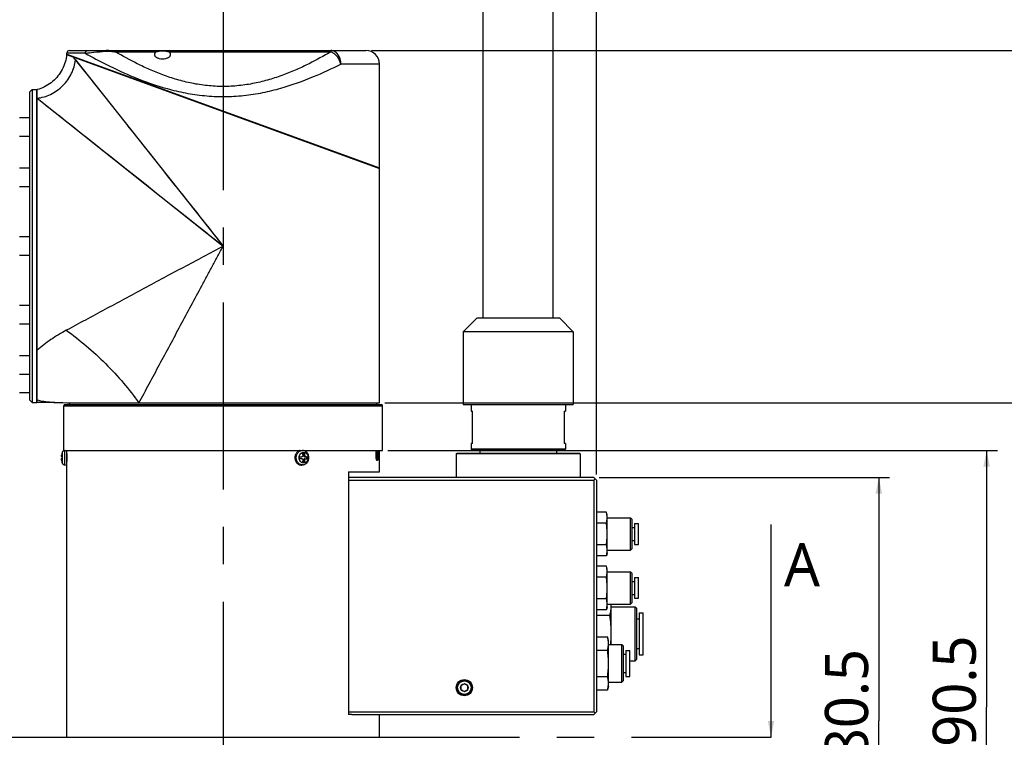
# Model space of a CAD drawing. Header units: millimetres. Extents: x 16 to 3344, y 34 to 2360.
# Tile 11 of 101: x 1064 to 1430, y 464 to 730. Entities that reach past the tile are written whole.
import ezdxf

# ---------------------------------------------------------------- set-up
doc = ezdxf.new("R2010")
doc.units = ezdxf.units.MM
doc.header["$LTSCALE"] = 185.02
doc.linetypes.add('CENTER', pattern=[0.6, 0.375, -0.075, 0.075, -0.075])
doc.layers.get('0').update_dxf_attribs({"linetype": 'CONTINUOUS'})
for name, color, linetype in [('BASE_ASM_PBL3', 7, 'CONTINUOUS'), ('BOX_PBL7', 7, 'CONTINUOUS'), ('DEFAULT_1', 7, 'CENTER'), ('FRONT_VIEW_VBL2', 7, 'CONTINUOUS'), ('MIDDLE_ASM_PBL4', 7, 'CONTINUOUS')]:
    doc.layers.add(name, color=color, linetype=linetype)
doc.styles.get("Standard").update_dxf_attribs({"font": 'malgun.ttf'})
doc.dimstyles.new('DIMSTYLE_2', dxfattribs={"dimtxt": 16, "dimasz": 6, "dimexe": 1, "dimexo": 0.5, "dimgap": 1, "dimtad": 1, "dimdsep": 46, "dimtxsty": 'Standard', "dimblk": '_FILLED', "dimblk1": '_FILLED', "dimblk2": '_FILLED', "dimcen": 0.09, "dimclrt": 134, "dimazin": 2, "dimtp": 0.5, "dimtm": 0.5, "dimtfac": 1, "dimtofl": 0, "dimtmove": 0, "dimatfit": 3, "dimldrblk": '_FILLED', "dimfxl": 1, "dimtolj": 1, "dimarcsym": 0})
doc.dimstyles.new('DIMSTYLE_8', dxfattribs={"dimtxt": 16, "dimasz": 6, "dimexe": 1, "dimexo": 0.5, "dimgap": 1, "dimtad": 1, "dimdsep": 46, "dimtxsty": 'Standard', "dimblk": '_FILLED', "dimblk1": '_FILLED', "dimblk2": '_FILLED', "dimcen": 0.09, "dimclrt": 134, "dimazin": 2, "dimtp": 0.8, "dimtm": 0.8, "dimtfac": 1, "dimtofl": 0, "dimtmove": 0, "dimatfit": 3, "dimldrblk": '_FILLED', "dimfxl": 1, "dimtolj": 1, "dimarcsym": 0})
doc.dimstyles.get("Standard").update_dxf_attribs({"dimtxt": 8, "dimasz": 6, "dimexe": 1, "dimexo": 0.5, "dimtad": 1, "dimdsep": 46, "dimtxsty": 'Standard', "dimblk": '_FILLED', "dimblk1": '_FILLED', "dimblk2": '_FILLED', "dimcen": 0.09, "dimclrt": 134, "dimazin": 2, "dimtol": 1, "dimtp": 0.016, "dimtm": 0.016, "dimtfac": 1, "dimtofl": 0, "dimtmove": 0, "dimatfit": 3, "dimldrblk": '_FILLED', "dimfxl": 1, "dimtolj": 1, "dimarcsym": 0})

# ---------------------------------------------------------------- blocks, each defined once
blk = doc.blocks.new('_FILLED')
at = {"color": 0, "linetype": 'ByBlock'}
blk.add_solid([(0, 0), (-1, 0.2), (-1, -0.2)], dxfattribs=at)
blk = doc.blocks.new('XSEC_FILLED')
at = {"color": 0, "linetype": 'ByBlock'}
blk.add_solid([(0, 0), (-1, 0.2), (-1, -0.2)], dxfattribs=at)
blk = doc.blocks.new('*D14')
at = {"color": 134, "transparency": 16777216}
for p, q in [((1104.15, 566.49), (1104.15, 325.69)), ((1426.15, 367.69), (1426.15, 325.69)), ((1104.15, 329.69), (1265.15, 329.69)), ((1426.15, 329.69), (1265.15, 329.69))]:
    blk.add_line(p, q, dxfattribs=at)
at = {"color": 134, "transparency": 16777216, "xscale": 6, "yscale": 6, "zscale": 6, "rotation": 180}
blk.add_blockref('_FILLED', (1104.15, 329.69), dxfattribs=at)
at = {"color": 134, "transparency": 16777216, "xscale": 6, "yscale": 6, "zscale": 6}
blk.add_blockref('_FILLED', (1426.15, 329.69), dxfattribs=at)
at = {"color": 134, "transparency": 16777216, "insert": (1265.15, 349.69), "char_height": 16, "width": 36.8, "attachment_point": 2, "line_spacing_factor": 0.9}
blk.add_mtext('322', dxfattribs=at)
blk = doc.blocks.new('*D16')
at = {"color": 134, "transparency": 16777216}
for p, q in [((1501.65, 550.19), (1609.45, 550.19)), ((1605.45, 550.19), (1605.45, 459.94)), ((1605.45, 369.69), (1605.45, 459.94)), ((1428.15, 369.69), (1609.45, 369.69))]:
    blk.add_line(p, q, dxfattribs=at)
at = {"color": 134, "transparency": 16777216, "xscale": 6, "yscale": 6, "zscale": 6}
for p, rotation in [((1605.45, 550.19), 90), ((1605.45, 369.69), 270)]:
    blk.add_blockref('_FILLED', p, dxfattribs=dict(at, rotation=rotation))
at = {"color": 134, "transparency": 16777216, "insert": (1585.45, 459.94), "char_height": 16, "width": 53.9259, "attachment_point": 2, "rotation": 90, "line_spacing_factor": 0.9}
blk.add_mtext('180.5', dxfattribs=at)
blk = doc.blocks.new('*D19')
at = {"color": 134, "transparency": 16777216}
for p, q in [((1423.25, 560.19), (1649.45, 560.19)), ((1645.45, 560.19), (1645.45, 464.94)), ((1645.45, 369.69), (1645.45, 464.94)), ((1428.15, 369.69), (1649.45, 369.69))]:
    blk.add_line(p, q, dxfattribs=at)
at = {"color": 134, "transparency": 16777216, "xscale": 6, "yscale": 6, "zscale": 6}
for p, rotation in [((1645.45, 560.19), 90), ((1645.45, 369.69), 270)]:
    blk.add_blockref('_FILLED', p, dxfattribs=dict(at, rotation=rotation))
at = {"color": 134, "transparency": 16777216, "insert": (1625.45, 464.94), "char_height": 16, "width": 53.9259, "attachment_point": 2, "rotation": 90, "line_spacing_factor": 0.9}
blk.add_mtext('190.5', dxfattribs=at)
blk = doc.blocks.new('*D18')
at = {"color": 134, "transparency": 16777216}
for p, q in [((1422.15, 577.79), (1689.45, 577.79)), ((1685.45, 577.79), (1685.45, 473.74)), ((1685.45, 369.69), (1685.45, 473.74)), ((1428.15, 369.69), (1689.45, 369.69))]:
    blk.add_line(p, q, dxfattribs=at)
at = {"color": 134, "transparency": 16777216, "xscale": 6, "yscale": 6, "zscale": 6}
for p, rotation in [((1685.45, 577.79), 90), ((1685.45, 369.69), 270)]:
    blk.add_blockref('_FILLED', p, dxfattribs=dict(at, rotation=rotation))
at = {"color": 134, "transparency": 16777216, "insert": (1665.45, 473.74), "char_height": 16, "width": 53.9259, "attachment_point": 2, "rotation": 90, "line_spacing_factor": 0.9}
blk.add_mtext('208.1', dxfattribs=at)
blk = doc.blocks.new('*D20')
at = {"color": 134, "transparency": 16777216}
for p, q in [((1417.15, 708.49), (1729.45, 708.49)), ((1725.45, 708.49), (1725.45, 539.09)), ((1725.45, 369.69), (1725.45, 539.09)), ((1428.15, 369.69), (1729.45, 369.69))]:
    blk.add_line(p, q, dxfattribs=at)
at = {"color": 134, "transparency": 16777216, "xscale": 6, "yscale": 6, "zscale": 6}
for p, rotation in [((1725.45, 708.49), 90), ((1725.45, 369.69), 270)]:
    blk.add_blockref('_FILLED', p, dxfattribs=dict(at, rotation=rotation))
at = {"color": 134, "transparency": 16777216, "insert": (1705.45, 539.09), "char_height": 16, "width": 53.9259, "attachment_point": 2, "rotation": 90, "line_spacing_factor": 0.9}
blk.add_mtext('338.8', dxfattribs=at)
blk = doc.blocks.new('*D25')
at = {"color": 134, "transparency": 16777216}
for p, q in [((905.91, 782.99), (905.91, 1241.49)), ((1500.65, 551.19), (1500.65, 1241.49)), ((905.91, 1237.49), (1203.28, 1237.49)), ((1500.65, 1237.49), (1203.28, 1237.49))]:
    blk.add_line(p, q, dxfattribs=at)
at = {"color": 134, "transparency": 16777216, "xscale": 6, "yscale": 6, "zscale": 6, "rotation": 180}
blk.add_blockref('_FILLED', (905.91, 1237.49), dxfattribs=at)
at = {"color": 134, "transparency": 16777216, "xscale": 6, "yscale": 6, "zscale": 6}
blk.add_blockref('_FILLED', (1500.65, 1237.49), dxfattribs=at)
at = {"color": 134, "transparency": 16777216, "insert": (1203.28, 1257.49), "char_height": 16, "width": 66.1926, "attachment_point": 2, "line_spacing_factor": 0.9}
blk.add_mtext('594.74', dxfattribs=at)
blk = doc.blocks.new('HATCHING_BL0', base_point=(1409.65, 493.32))
at = {"layer": 'DEFAULT_1', "color": 7}
for p, q in [((1252.92, 453.89), (1291.69, 453.89)), ((1526.68, 453.89), (1565.45, 453.89))]:
    blk.add_line(p, q, dxfattribs=at)
at = {"layer": 'DEFAULT_1', "color": 2}
blk.add_line((1291.69, 453.89), (1526.68, 453.89), dxfattribs=at)
at = {"color": 7, "char_height": 16, "width": 14.637, "attachment_point": 1, "line_spacing_factor": 0.9}
for insert in [(1234.37, 524.75), (1570.28, 525.81)]:
    blk.add_mtext('A', dxfattribs=dict(at, insert=insert))
at = {"color": 7}
for points in [[(1252.92, 453.89), (1252.92, 532.75)], [(1565.45, 453.89), (1565.45, 532.75)]]:
    blk.add_leader(points, dimstyle='Standard', override={"dimtad": 0, "dimldrblk": 'XSEC_FILLED'}, dxfattribs=at)
blk = doc.blocks.new('BASE_ASM_PBL3', base_point=(1307.68, 676.189))
at = {"layer": 'BASE_ASM_PBL3', "color": 7}
for p, q in [((1305.151, 577.789), (1305.151, 577.189)), ((1419.151, 577.189), (1419.151, 577.789)), ((1303.051, 576.689), (1421.251, 576.689)), ((1303.051, 560.189), (1303.051, 576.689)), ((1303.551, 577.189), (1420.751, 577.189)), ((1421.251, 560.189), (1421.251, 576.689)), ((1302.396, 559.314), (1302.388, 559.296)), ((1302.431, 559.449), (1302.431, 555.529)), ((1303.051, 560.189), (1421.251, 560.189)), ((1303.304, 560.165), (1303.579, 560.189)), ((1303.304, 560.165), (1303.304, 554.813)), ((1304.151, 453.889), (1304.151, 560.189)), ((1391.926, 560.134), (1391.615, 560.189)), ((1391.711, 559.289), (1392.346, 559.289)), ((1391.968, 558.406), (1391.968, 559.289)), ((1419.762, 559.644), (1419.589, 559.066)), ((1419.936, 559.066), (1419.589, 559.066)), ((1419.589, 557.912), (1419.589, 559.066)), ((1419.81, 560.035), (1419.661, 560.189)), ((1419.936, 559.066), (1419.762, 559.644)), ((1419.936, 559.066), (1419.936, 557.912)), ((1420.151, 552.189), (1420.151, 560.189)), ((1302.221, 557.933), (1302.215, 557.931)), ((1302.215, 557.931), (1302.393, 557.931)), ((1302.221, 557.933), (1302.394, 557.933)), ((1302.388, 557.776), (1302.221, 557.776)), ((1302.231, 556.544), (1302.221, 556.544)), ((1302.387, 557.274), (1302.387, 557.277)), ((1302.387, 557.274), (1302.387, 557.277)), ((1302.431, 555.529), (1302.388, 555.682)), ((1390.469, 557.856), (1391.322, 557.856)), ((1391.322, 557.122), (1390.469, 557.122)), ((1392.346, 555.689), (1391.711, 555.689)), ((1391.968, 558.406), (1392.433, 558.406)), ((1392.433, 556.572), (1391.968, 556.572)), ((1391.968, 555.689), (1391.968, 556.572)), ((1392.445, 557.856), (1393.587, 557.856)), ((1392.445, 557.122), (1393.587, 557.122)), ((1393.21, 557.122), (1393.21, 557.856)), ((1419.339, 556.489), (1419.27, 556.489)), ((1419.81, 556.943), (1419.4, 556.52)), ((1419.936, 557.912), (1419.589, 557.912)), ((1419.589, 557.912), (1419.762, 557.334)), ((1419.762, 557.334), (1419.936, 557.912)), ((1303.304, 554.813), (1304.151, 554.739)), ((1391.926, 554.844), (1391.512, 554.771)), ((1408.651, 552.189), (1420.151, 552.189)), ((1408.651, 552.189), (1408.651, 462.189)), ((1409.843, 462.189), (1408.651, 462.189)), ((1420.151, 453.889), (1420.151, 462.189)), ((1304.151, 453.889), (1420.151, 453.889)), ((1306.151, 453.689), (1306.151, 453.889)), ((1418.151, 453.689), (1418.151, 453.889))]:
    blk.add_line(p, q, dxfattribs=at)
for centre, radius, start, end in [((1303.551, 576.689), 0.5, 90, 180), ((1420.751, 576.689), 0.5, 0, 90), ((1309.11, 557.518), 6.95, 165.0298, 172.43349), ((1309.152, 557.489), 7.001, 164.8826, 165.04356), ((1309.151, 557.489), 7, 163.74303, 164.88261), ((1303.391, 559.169), 1, 95, 163.74297), ((1378.515, 557.533), 13.312, 3.75793, 7.57921), ((1379.023, 557.521), 13.439, 3.77601, 7.56113), ((1306.664, 557.134), 4.482, 186.76411, 187.56501), ((1309.11, 557.522), 6.95, 187.56651, 194.9702), ((1309.109, 557.459), 6.949, 187.56577, 194.46931), ((1309.104, 557.458), 6.944, 194.47212, 194.66661), ((1309.107, 557.643), 6.72, 176.88379, 183.11621), ((1309.102, 557.335), 6.716, 178.68932, 180.49593), ((1303.391, 555.809), 1, 196.25703, 265), ((1376.958, 557.489), 13.517, 358.44556, 1.55444), ((1378.388, 557.457), 13.439, 352.43887, 356.22399), ((1379.15, 557.445), 13.312, 352.42079, 356.24207), ((1380.075, 557.489), 13.517, 358.44556, 1.55444)]:
    blk.add_arc(centre, radius, start, end, dxfattribs=at)
blk.add_open_spline([(1302.388, 559.296), (1302.387, 559.29), (1302.386, 559.284), (1302.387, 559.278)], degree=3, dxfattribs=at)
for points, knots in [([(1390.699, 560.189), (1390.564, 560.159), (1390.296, 560.071), (1389.925, 559.862), (1389.59, 559.584), (1389.202, 559.126), (1388.861, 558.425), (1388.769, 557.802), (1388.769, 557.489)], [0, 0, 0, 0, 0.1163454, 0.234829, 0.3560798, 0.4803712, 0.736566, 1, 1, 1, 1]), ([(1389.257, 557.489), (1389.257, 557.68), (1389.293, 558.062), (1389.45, 558.609), (1389.706, 559.106), (1390.048, 559.529), (1390.461, 559.859), (1390.928, 560.08), (1391.426, 560.18), (1391.762, 560.163), (1391.926, 560.134)], [0, 0, 0, 0, 0.1344683, 0.267424, 0.3975857, 0.5241186, 0.6468091, 0.7661577, 0.8833402, 1, 1, 1, 1]), ([(1390.314, 557.489), (1390.314, 557.743), (1390.398, 558.245), (1390.71, 558.794), (1391.058, 559.126), (1391.354, 559.31), (1391.676, 559.423), (1392.011, 559.461), (1392.346, 559.423), (1392.668, 559.31), (1392.964, 559.126), (1393.312, 558.794), (1393.624, 558.245), (1393.708, 557.743), (1393.708, 557.489)], [0, 0, 0, 0, 0.1327984, 0.2609814, 0.3228114, 0.3829813, 0.4418491, 0.5, 0.5581509, 0.6170187, 0.6771886, 0.7390186, 0.8672016, 1, 1, 1, 1]), ([(1393.986, 557.489), (1393.986, 557.797), (1393.889, 558.414), (1393.528, 559.105), (1393.119, 559.553), (1392.76, 559.827), (1392.359, 560.028), (1392.071, 560.108), (1391.926, 560.134)], [0, 0, 0, 0, 0.2549303, 0.5066549, 0.6313165, 0.7549491, 0.8777547, 1, 1, 1, 1]), ([(1419.27, 556.489), (1419.26, 556.489), (1419.239, 556.494), (1419.21, 556.516), (1419.181, 556.55), (1419.14, 556.617), (1419.093, 556.732), (1419.043, 556.905), (1418.997, 557.118), (1418.957, 557.367), (1418.925, 557.646), (1418.894, 558.053), (1418.882, 558.578), (1418.908, 559.188), (1418.961, 559.66), (1419.022, 559.986), (1419.058, 560.126), (1419.077, 560.189)], [0, 0, 0, 0, 0.0076298, 0.0167239, 0.0280942, 0.0421195, 0.0785781, 0.1261498, 0.1839903, 0.2508126, 0.3250248, 0.4048108, 0.5730689, 0.738928, 0.8859682, 0.9478628, 1, 1, 1, 1]), ([(1419.339, 556.489), (1419.33, 556.489), (1419.309, 556.494), (1419.28, 556.516), (1419.253, 556.55), (1419.226, 556.595), (1419.2, 556.653), (1419.165, 556.753), (1419.125, 556.905), (1419.084, 557.119), (1419.05, 557.368), (1419.023, 557.646), (1418.997, 558.053), (1418.987, 558.578), (1419.008, 559.187), (1419.053, 559.66), (1419.107, 559.985), (1419.139, 560.126), (1419.156, 560.189)], [0, 0, 0, 0, 0.0075948, 0.0165721, 0.027789, 0.0416518, 0.0583233, 0.0778392, 0.1251913, 0.1829147, 0.2497271, 0.3240277, 0.4039813, 0.5727106, 0.7390056, 0.8862135, 0.9480386, 1, 1, 1, 1]), ([(1419.762, 556.918), (1419.753, 556.918), (1419.732, 556.925), (1419.705, 556.95), (1419.68, 556.989), (1419.655, 557.041), (1419.632, 557.108), (1419.599, 557.221), (1419.565, 557.392), (1419.532, 557.627), (1419.508, 557.895), (1419.493, 558.186), (1419.488, 558.489), (1419.493, 558.792), (1419.508, 559.083), (1419.532, 559.351), (1419.565, 559.586), (1419.599, 559.757), (1419.632, 559.87), (1419.655, 559.936), (1419.68, 559.989), (1419.705, 560.027), (1419.732, 560.053), (1419.753, 560.059), (1419.762, 560.059)], [0, 0, 0, 0, 0.0085072, 0.0191694, 0.0331235, 0.0507974, 0.0722939, 0.0975559, 0.1586913, 0.2323076, 0.3158133, 0.4061595, 0.5, 0.5938405, 0.6841867, 0.7676924, 0.8413087, 0.9024441, 0.9277061, 0.9492026, 0.9668765, 0.9808306, 0.9914928, 1, 1, 1, 1]), ([(1419.762, 560.059), (1419.766, 560.059), (1419.785, 560.057), (1419.8, 560.045), (1419.81, 560.035)], [0, 0, 0, 0, 0.2216767, 1, 1, 1, 1]), ([(1419.81, 560.035), (1419.83, 560.015), (1419.864, 559.952), (1419.905, 559.836), (1419.942, 559.679), (1419.974, 559.487), (1420.001, 559.265), (1420.027, 558.93), (1420.04, 558.489), (1420.027, 558.048), (1420.001, 557.713), (1419.974, 557.491), (1419.942, 557.299), (1419.905, 557.142), (1419.864, 557.025), (1419.83, 556.963), (1419.81, 556.943)], [0, 0, 0, 0, 0.0268861, 0.0661026, 0.11741, 0.1796588, 0.2511853, 0.3299679, 0.5, 0.6700321, 0.7488147, 0.8203412, 0.88259, 0.9338974, 0.9731139, 1, 1, 1, 1]), ([(1302.192, 558.022), (1302.191, 557.99), (1302.19, 557.933), (1302.195, 557.859), (1302.202, 557.811), (1302.212, 557.786), (1302.218, 557.778), (1302.221, 557.776)], [0, 0, 0, 0, 0.38008, 0.6797527, 0.8862612, 0.9537003, 1, 1, 1, 1]), ([(1302.192, 556.957), (1302.19, 556.906), (1302.194, 556.789), (1302.205, 556.673), (1302.213, 556.607)], [0, 0, 0, 0, 0.4323126, 1, 1, 1, 1]), ([(1302.215, 557.931), (1302.21, 557.931), (1302.203, 557.94), (1302.199, 557.953), (1302.196, 557.969), (1302.193, 557.99), (1302.191, 558.026), (1302.19, 558.109), (1302.199, 558.25), (1302.212, 558.369), (1302.221, 558.434)], [0, 0, 0, 0, 0.0280962, 0.0525076, 0.0851024, 0.1259962, 0.1750436, 0.2962021, 0.6156645, 1, 1, 1, 1]), ([(1302.221, 556.607), (1302.212, 556.678), (1302.2, 556.782), (1302.192, 556.916), (1302.19, 557.004), (1302.192, 557.078), (1302.197, 557.137), (1302.205, 557.176), (1302.214, 557.198), (1302.221, 557.202)], [0, 0, 0, 0, 0.3557268, 0.5210537, 0.6693162, 0.7948155, 0.893028, 0.9611754, 1, 1, 1, 1]), ([(1302.396, 558.008), (1302.362, 557.997), (1302.302, 557.976), (1302.244, 557.947), (1302.221, 557.933)], [0, 0, 0, 0, 0.5677812, 1, 1, 1, 1]), ([(1302.221, 557.776), (1302.243, 557.762), (1302.297, 557.735), (1302.354, 557.714), (1302.387, 557.704)], [0, 0, 0, 0, 0.4343893, 1, 1, 1, 1]), ([(1302.221, 557.202), (1302.244, 557.217), (1302.302, 557.245), (1302.362, 557.266), (1302.396, 557.277)], [0, 0, 0, 0, 0.4322188, 1, 1, 1, 1]), ([(1302.388, 555.682), (1302.386, 555.69), (1302.385, 555.706), (1302.392, 555.72), (1302.396, 555.727)], [0, 0, 0, 0, 0.4809515, 1, 1, 1, 1]), ([(1304.151, 558.918), (1304.152, 558.859), (1304.156, 558.684), (1304.165, 558.179), (1304.169, 557.562), (1304.166, 556.916), (1304.16, 556.544), (1304.156, 556.301), (1304.153, 556.175), (1304.152, 556.093), (1304.151, 556.054), (1304.151, 556.042)], [0, 0, 0, 0, 0.0620859, 0.1821457, 0.5270054, 0.7056527, 0.8562862, 0.9146276, 0.9589314, 0.9877157, 1, 1, 1, 1]), ([(1388.769, 557.489), (1388.769, 557.292), (1388.806, 556.9), (1388.968, 556.338), (1389.23, 555.827), (1389.582, 555.392), (1390.007, 555.053), (1390.486, 554.826), (1390.998, 554.723), (1391.344, 554.741), (1391.512, 554.771)], [0, 0, 0, 0, 0.1344683, 0.267424, 0.3975857, 0.5241187, 0.6468091, 0.7661577, 0.8833402, 1, 1, 1, 1]), ([(1391.926, 554.844), (1391.762, 554.815), (1391.426, 554.798), (1390.928, 554.898), (1390.461, 555.118), (1390.048, 555.449), (1389.706, 555.872), (1389.45, 556.369), (1389.293, 556.916), (1389.257, 557.298), (1389.257, 557.489)], [0, 0, 0, 0, 0.1166598, 0.2338423, 0.3531909, 0.4758814, 0.6024143, 0.732576, 0.8655317, 1, 1, 1, 1]), ([(1393.708, 557.489), (1393.708, 557.235), (1393.624, 556.733), (1393.312, 556.184), (1392.964, 555.852), (1392.668, 555.668), (1392.346, 555.555), (1392.011, 555.517), (1391.676, 555.555), (1391.354, 555.668), (1391.058, 555.852), (1390.71, 556.184), (1390.398, 556.733), (1390.314, 557.235), (1390.314, 557.489)], [0, 0, 0, 0, 0.1327984, 0.2609814, 0.3228114, 0.3829813, 0.4418491, 0.5, 0.5581509, 0.6170187, 0.6771886, 0.7390186, 0.8672016, 1, 1, 1, 1]), ([(1391.798, 558.406), (1391.803, 558.335), (1391.787, 558.194), (1391.686, 558.009), (1391.522, 557.884), (1391.388, 557.856), (1391.322, 557.856)], [0, 0, 0, 0, 0.2603497, 0.5123272, 0.7569487, 1, 1, 1, 1]), ([(1391.322, 557.122), (1391.388, 557.122), (1391.522, 557.094), (1391.686, 556.969), (1391.787, 556.784), (1391.803, 556.643), (1391.798, 556.572)], [0, 0, 0, 0, 0.2430513, 0.4876728, 0.7396503, 1, 1, 1, 1]), ([(1391.926, 554.844), (1392.071, 554.87), (1392.359, 554.95), (1392.76, 555.151), (1393.119, 555.425), (1393.528, 555.873), (1393.889, 556.564), (1393.986, 557.181), (1393.986, 557.489)], [0, 0, 0, 0, 0.1222452, 0.2450508, 0.3686836, 0.4933452, 0.7450699, 1, 1, 1, 1]), ([(1391.968, 558.406), (1391.968, 558.334), (1391.992, 558.193), (1392.095, 558.011), (1392.253, 557.886), (1392.382, 557.856), (1392.445, 557.856)], [0, 0, 0, 0, 0.2663281, 0.5234002, 0.7667825, 1, 1, 1, 1]), ([(1392.445, 557.122), (1392.382, 557.122), (1392.253, 557.092), (1392.095, 556.967), (1391.992, 556.785), (1391.968, 556.643), (1391.968, 556.572)], [0, 0, 0, 0, 0.2332175, 0.4765998, 0.7336719, 1, 1, 1, 1]), ([(1392.91, 557.856), (1392.851, 557.856), (1392.727, 557.888), (1392.575, 558.013), (1392.47, 558.194), (1392.438, 558.334), (1392.433, 558.406)], [0, 0, 0, 0, 0.221894, 0.4649154, 0.7282668, 1, 1, 1, 1]), ([(1392.433, 556.572), (1392.438, 556.644), (1392.47, 556.784), (1392.575, 556.965), (1392.727, 557.09), (1392.851, 557.122), (1392.91, 557.122)], [0, 0, 0, 0, 0.2717332, 0.5350846, 0.778106, 1, 1, 1, 1]), ([(1419.4, 556.52), (1419.392, 556.511), (1419.373, 556.496), (1419.35, 556.489), (1419.339, 556.489)], [0, 0, 0, 0, 0.5481907, 1, 1, 1, 1]), ([(1419.81, 556.943), (1419.807, 556.939), (1419.793, 556.927), (1419.775, 556.918), (1419.762, 556.918)], [0, 0, 0, 0, 0.2932783, 1, 1, 1, 1])]:
    blk.add_open_spline(points, degree=3, knots=knots, dxfattribs=at)
at = {"layer": 'BASE_ASM_PBL3', "color": 134}
for base, p1, p2, angle, picture, middle in [((1104.151, 329.689), (1426.151, 368.189), (1104.151, 566.989), 180, '*D14', (1265.124, 329.689)), ((1645.451, 560.189), (1427.651, 369.689), (1422.751, 560.189), 90, '*D19', (1645.451, 465.047)), ((1605.451, 550.189), (1427.651, 369.689), (1501.151, 550.189), 90, '*D16', (1605.451, 460.047))]:
    dim = blk.add_linear_dim(base=base, p1=p1, p2=p2, angle=angle, dimstyle='DIMSTYLE_2', dxfattribs=at)
    dim.commit()
    dim.dimension.update_dxf_attribs({"geometry": picture, "text_midpoint": middle, "dimtype": 160})
blk = doc.blocks.new('MIDDLE_ASM_PBL4', base_point=(1416.801, 539.089))
at = {"layer": 'MIDDLE_ASM_PBL4', "color": 7}
for p, q in [((1304.082, 707.014), (1420.151, 664.789)), ((1310.997, 707.489), (1304.151, 707.489)), ((1304.151, 707.089), (1304.151, 707.489)), ((1304.151, 707.089), (1420.151, 664.989)), ((1305.151, 708.489), (1415.151, 708.489)), ((1306.251, 706.327), (1306.251, 706.225)), ((1322.239, 707.989), (1337.346, 707.989)), ((1341.956, 707.989), (1402.063, 707.989)), ((1402.063, 707.989), (1402.063, 708.489)), ((1307.329, 704.988), (1307.903, 704.266)), ((1307.329, 704.988), (1362.151, 635.989)), ((1420.151, 703.489), (1405.829, 703.489)), ((1420.151, 664.989), (1420.151, 703.489)), ((1313.676, 697), (1314.783, 695.607)), ((1314.783, 695.607), (1317.238, 692.517)), ((1290.251, 692.989), (1291.251, 693.989)), ((1290.251, 692.989), (1290.251, 578.989)), ((1291.251, 693.989), (1292.951, 693.989)), ((1291.251, 693.989), (1291.251, 577.989)), ((1292.951, 577.989), (1292.951, 693.989)), ((1292.951, 691.989), (1293.151, 691.989)), ((1293.151, 577.989), (1293.151, 693.989)), ((1293.151, 690.811), (1362.151, 635.989)), ((1296.491, 688.157), (1297.522, 687.338)), ((1297.522, 687.338), (1299.844, 685.493)), ((1286.601, 683.656), (1290.251, 683.656)), ((1301.142, 684.462), (1302.536, 683.355)), ((1326.716, 680.588), (1328.62, 678.191)), ((1290.251, 676.656), (1286.601, 676.656)), ((1286.601, 664.989), (1290.251, 664.989)), ((1418.051, 665.751), (1418.051, 665.553)), ((1420.151, 577.789), (1420.151, 664.789)), ((1290.251, 657.989), (1286.601, 657.989)), ((1286.601, 639.489), (1290.251, 639.489)), ((1290.251, 632.489), (1286.601, 632.489)), ((1286.601, 613.989), (1290.251, 613.989)), ((1290.251, 606.989), (1286.601, 606.989)), ((1286.601, 595.322), (1290.251, 595.322)), ((1290.251, 588.322), (1286.601, 588.322)), ((1290.251, 581.489), (1286.601, 581.489)), ((1290.251, 578.989), (1291.251, 577.989)), ((1291.251, 577.989), (1292.951, 577.989)), ((1292.951, 579.989), (1293.151, 579.989)), ((1299.683, 577.989), (1293.151, 577.989)), ((1304.151, 577.789), (1420.151, 577.789))]:
    blk.add_line(p, q, dxfattribs=at)
for points in [[(1304.082, 707.014), (1303.998, 706.307), (1303.877, 705.594), (1303.723, 704.888), (1303.534, 704.189), (1303.312, 703.5), (1303.057, 702.822), (1302.768, 702.156), (1302.448, 701.505), (1302.097, 700.87), (1301.715, 700.252), (1301.304, 699.654), (1300.864, 699.076), (1300.397, 698.52), (1299.904, 697.987), (1299.385, 697.479), (1298.843, 696.997), (1298.278, 696.542), (1297.693, 696.115), (1297.088, 695.718), (1296.464, 695.35), (1295.825, 695.012), (1295.17, 694.706), (1294.501, 694.432), (1293.82, 694.191), (1293.151, 693.989)], [(1307.903, 704.266), (1310.801, 700.62), (1312.645, 698.298)], [(1304.029, 682.168), (1305.626, 680.899), (1307.332, 679.544), (1309.147, 678.102), (1311.075, 676.57), (1315.279, 673.23)], [(1315.279, 673.23), (1317.558, 671.42), (1319.954, 669.515), (1322.469, 667.517), (1325.1, 665.427), (1327.842, 663.248), (1330.693, 660.983), (1333.656, 658.63), (1336.71, 656.203)], [(1332.707, 673.047), (1334.886, 670.305), (1337.151, 667.454)], [(1339.504, 664.492), (1341.93, 661.438), (1344.376, 658.361)], [(1346.759, 655.361), (1348.972, 652.575), (1352.713, 647.867)], [(1339.788, 653.757), (1342.787, 651.375), (1345.572, 649.162)], [(1345.572, 649.162), (1350.277, 645.423), (1352.205, 643.892), (1355.576, 641.216)], [(1354.245, 645.939), (1355.622, 644.205), (1356.922, 642.567), (1358.218, 640.935), (1359.53, 639.283), (1360.845, 637.629), (1362.151, 635.989)], [(1355.576, 641.216), (1357.207, 639.92), (1358.858, 638.609), (1360.512, 637.294), (1362.151, 635.989)], [(1299.683, 577.989), (1301.186, 577.966), (1302.692, 577.898), (1304.151, 577.789)]]:
    blk.add_lwpolyline(points, dxfattribs=at)
for centre, radius, start, end in [((1305.151, 707.489), 1, 90, 180), ((1280.555, 683.776), 34.158, 38.38944, 41.02802), ((1415.151, 703.489), 5, 0, 90)]:
    blk.add_arc(centre, radius, start, end, dxfattribs=at)
for points, knots in [([(1310.997, 707.489), (1310.997, 707.613), (1311.039, 707.87), (1311.231, 708.208), (1311.531, 708.437), (1311.768, 708.489), (1311.879, 708.489)], [0, 0, 0, 0, 0.2539201, 0.520442, 0.7740495, 1, 1, 1, 1]), ([(1310.997, 707.489), (1312.042, 707.623), (1314.55, 707.895), (1317.064, 708.108), (1318.53, 708.213)], [0, 0, 0, 0, 0.4175137, 1, 1, 1, 1]), ([(1310.997, 707.489), (1313.601, 706.026), (1319.537, 702.845), (1329.565, 698.198), (1339.382, 694.731), (1348.163, 692.657), (1355.232, 691.628), (1362.474, 691.29), (1369.733, 691.694), (1376.787, 692.785), (1385.528, 694.92), (1395.255, 698.416), (1402.514, 701.81), (1405.829, 703.489)], [0, 0, 0, 0, 0.089662, 0.2020775, 0.3315584, 0.4013402, 0.4726512, 0.5456738, 0.618621, 0.6905144, 0.7596351, 0.8884649, 1, 1, 1, 1]), ([(1318.88, 708.489), (1318.848, 708.489), (1318.779, 708.475), (1318.684, 708.418), (1318.599, 708.329), (1318.552, 708.254), (1318.53, 708.213)], [0, 0, 0, 0, 0.2095074, 0.4386913, 0.7005209, 1, 1, 1, 1]), ([(1318.53, 708.213), (1319.143, 708.257), (1320.388, 708.249), (1321.622, 708.096), (1322.239, 707.989)], [0, 0, 0, 0, 0.4953997, 1, 1, 1, 1]), ([(1322.239, 707.989), (1321.682, 708.142), (1320.572, 708.388), (1319.437, 708.489), (1318.88, 708.489)], [0, 0, 0, 0, 0.5091334, 1, 1, 1, 1]), ([(1402.063, 707.989), (1399.432, 706.439), (1395.274, 704.153), (1389.379, 701.374), (1384.476, 699.372), (1379.248, 697.624), (1373.737, 696.249), (1367.995, 695.362), (1362.13, 695.056), (1356.284, 695.365), (1350.56, 696.251), (1345.057, 697.623), (1339.828, 699.371), (1334.917, 701.376), (1329.026, 704.154), (1324.866, 706.441), (1322.239, 707.989)], [0, 0, 0, 0, 0.1079792, 0.1675763, 0.2303451, 0.2951372, 0.3622987, 0.4309285, 0.5002467, 0.5695443, 0.6375351, 0.7047442, 0.769806, 0.8323237, 0.8921762, 1, 1, 1, 1]), ([(1337.346, 707.989), (1337.239, 707.927), (1337.048, 707.796), (1336.822, 707.559), (1336.682, 707.3), (1336.651, 707.117), (1336.651, 707.029)], [0, 0, 0, 0, 0.299265, 0.558252, 0.7867895, 1, 1, 1, 1]), ([(1336.651, 707.029), (1336.651, 706.931), (1336.691, 706.723), (1336.856, 706.432), (1337.12, 706.158), (1337.478, 705.911), (1337.926, 705.698), (1338.649, 705.471), (1339.651, 705.358), (1340.653, 705.471), (1341.376, 705.698), (1341.823, 705.911), (1342.182, 706.158), (1342.446, 706.432), (1342.611, 706.723), (1342.651, 706.931), (1342.651, 707.029)], [0, 0, 0, 0, 0.0398074, 0.083763, 0.1343527, 0.1929231, 0.259873, 0.334674, 0.5000002, 0.6653261, 0.740127, 0.8070769, 0.8656473, 0.916237, 0.9601926, 1, 1, 1, 1]), ([(1337.346, 707.989), (1337.489, 708.072), (1337.825, 708.201), (1338.381, 708.304), (1339, 708.356), (1339.651, 708.372), (1340.302, 708.356), (1340.921, 708.304), (1341.477, 708.201), (1341.813, 708.072), (1341.956, 707.989)], [0, 0, 0, 0, 0.105213, 0.2260415, 0.3595998, 0.5, 0.6404002, 0.7739584, 0.8947869, 1, 1, 1, 1]), ([(1342.651, 707.029), (1342.651, 707.117), (1342.619, 707.3), (1342.48, 707.559), (1342.254, 707.796), (1342.062, 707.927), (1341.956, 707.989)], [0, 0, 0, 0, 0.2132105, 0.441748, 0.700735, 1, 1, 1, 1]), ([(1405.829, 703.489), (1405.829, 704.134), (1405.648, 705.392), (1404.965, 706.799), (1404.186, 707.658), (1403.53, 708.129), (1402.813, 708.422), (1402.31, 708.489), (1402.063, 708.489)], [0, 0, 0, 0, 0.2805955, 0.5439516, 0.6663453, 0.782119, 0.8925582, 1, 1, 1, 1]), ([(1405.829, 703.489), (1405.709, 703.986), (1405.435, 704.728), (1404.909, 705.645), (1404.427, 706.3), (1403.879, 706.879), (1403.126, 707.5), (1402.492, 707.842), (1402.063, 707.989)], [0, 0, 0, 0, 0.2517455, 0.3854738, 0.5198587, 0.6513389, 0.7767974, 1, 1, 1, 1]), ([(1293.151, 690.811), (1294.851, 690.992), (1297.45, 691.742), (1300.556, 693.57), (1302.741, 695.399), (1304.57, 697.584), (1306.397, 700.689), (1307.148, 703.288), (1307.329, 704.988)], [0, 0, 0, 0, 0.2379832, 0.3674258, 0.4999992, 0.6325728, 0.7620157, 1, 1, 1, 1]), ([(1362.151, 635.989), (1359.698, 634.664), (1354.788, 632.027), (1347.425, 628.084), (1340.086, 624.135), (1332.767, 620.21), (1325.486, 616.296), (1318.25, 612.414), (1311.078, 608.56), (1306.318, 606.005), (1303.951, 604.733)], [0, 0, 0, 0, 0.1266095, 0.2530861, 0.3792899, 0.5050712, 0.6302569, 0.7546486, 0.8779976, 1, 1, 1, 1]), ([(1330.895, 577.789), (1332.166, 580.156), (1334.721, 584.916), (1338.576, 592.088), (1342.458, 599.324), (1346.372, 606.605), (1350.297, 613.924), (1353.585, 620.037), (1356.215, 624.94), (1358.189, 628.624), (1360.167, 632.307), (1361.489, 634.762), (1362.151, 635.989)], [0, 0, 0, 0, 0.1220017, 0.2453496, 0.3697402, 0.4949255, 0.620707, 0.7469115, 0.8101252, 0.8733892, 0.9366864, 1, 1, 1, 1]), ([(1303.951, 604.733), (1301.979, 603.674), (1299.119, 601.97), (1295.576, 599.416), (1293.932, 598.064), (1293.151, 597.369)], [0, 0, 0, 0, 0.5128505, 0.7606316, 1, 1, 1, 1]), ([(1303.951, 604.733), (1306.485, 602.935), (1311.518, 599.003), (1318.616, 592.453), (1325.165, 585.355), (1329.098, 580.323), (1330.895, 577.789)], [0, 0, 0, 0, 0.2435835, 0.5000006, 0.7564174, 1, 1, 1, 1]), ([(1293.151, 578.886), (1293.447, 578.812), (1294.049, 578.674), (1294.965, 578.499), (1295.897, 578.351), (1296.679, 578.249), (1297.303, 578.179), (1297.762, 578.133), (1298.207, 578.093), (1298.63, 578.059), (1299.011, 578.031), (1299.301, 578.012), (1299.48, 578.001), (1299.597, 577.994), (1299.627, 577.992), (1299.691, 577.989), (1299.683, 577.989)], [0, 0, 0, 0, 0.1387454, 0.2802557, 0.4236803, 0.5675064, 0.6387504, 0.7088102, 0.7769511, 0.8418261, 0.9012399, 0.951553, 0.9715774, 0.9869062, 0.9966494, 1, 1, 1, 1])]:
    blk.add_open_spline(points, degree=3, knots=knots, dxfattribs=at)
at = {"layer": 'MIDDLE_ASM_PBL4', "color": 134}
for base, p1, picture, middle in [((1725.451, 369.689), (1416.651, 708.489), '*D20', (1725.451, 539.168)), ((1685.451, 369.689), (1421.651, 577.789), '*D18', (1685.451, 473.581))]:
    dim = blk.add_linear_dim(base=base, p1=p1, p2=(1427.651, 369.689), angle=270, dimstyle='DIMSTYLE_2', dxfattribs=at)
    dim.commit()
    dim.dimension.update_dxf_attribs({"geometry": picture, "text_midpoint": middle, "dimtype": 160})
blk = doc.blocks.new('BOX_PBL7', base_point=(1211.98, 859.839))
at = {"layer": 'BOX_PBL7', "color": 7}
for p, q in [((1458.651, 609.189), (1458.651, 859.189)), ((1484.651, 609.189), (1484.651, 859.189)), ((1456.251, 609.189), (1451.251, 604.189)), ((1487.051, 609.189), (1456.251, 609.189)), ((1487.051, 609.189), (1492.051, 604.189)), ((1492.051, 604.189), (1451.251, 604.189)), ((1451.251, 604.189), (1451.251, 577.189)), ((1492.051, 604.189), (1492.051, 577.189)), ((1451.251, 577.189), (1492.051, 577.189)), ((1454.151, 577.189), (1454.151, 574.689)), ((1454.151, 574.689), (1454.651, 574.689)), ((1454.651, 562.689), (1454.651, 574.689)), ((1488.651, 574.689), (1489.151, 574.689)), ((1488.651, 574.689), (1488.651, 562.689)), ((1489.151, 577.189), (1489.151, 574.689)), ((1454.651, 562.689), (1454.151, 562.689)), ((1454.151, 562.689), (1454.151, 560.689)), ((1489.151, 562.689), (1488.651, 562.689)), ((1489.151, 562.689), (1489.151, 560.689)), ((1448.651, 558.889), (1448.951, 559.189)), ((1448.951, 559.189), (1494.351, 559.189)), ((1489.151, 560.689), (1454.151, 560.689)), ((1454.651, 560.189), (1454.151, 560.689)), ((1488.651, 560.189), (1454.651, 560.189)), ((1485.901, 559.989), (1457.401, 559.989)), ((1457.401, 559.989), (1457.401, 559.189)), ((1485.901, 559.989), (1485.901, 559.189)), ((1488.651, 560.189), (1489.151, 560.689)), ((1494.651, 558.889), (1494.351, 559.189)), ((1494.651, 558.889), (1448.651, 558.889)), ((1448.651, 558.889), (1448.651, 550.189)), ((1494.651, 558.889), (1494.651, 550.189)), ((1499.651, 550.189), (1408.651, 550.189)), ((1408.651, 549.189), (1499.651, 549.189)), ((1499.651, 550.189), (1500.651, 549.189)), ((1500.151, 549.689), (1499.651, 549.189)), ((1499.651, 549.189), (1499.651, 463.189)), ((1500.651, 549.189), (1500.651, 463.189)), ((1504.361, 537.272), (1500.651, 537.272)), ((1504.651, 536.189), (1504.361, 537.272)), ((1504.651, 522.189), (1504.651, 536.189)), ((1504.651, 535.189), (1513.287, 535.189)), ((1513.287, 535.189), (1513.901, 534.575)), ((1513.287, 523.189), (1513.287, 535.189)), ((1513.901, 523.802), (1513.901, 534.575)), ((1504.361, 533.23), (1500.651, 533.23)), ((1513.901, 531.589), (1514.801, 531.589)), ((1514.801, 533.039), (1516.301, 533.039)), ((1514.801, 533.039), (1514.801, 525.339)), ((1516.301, 525.339), (1516.301, 533.039)), ((1513.901, 526.789), (1514.801, 526.789)), ((1504.361, 525.148), (1500.651, 525.148)), ((1504.651, 523.189), (1513.287, 523.189)), ((1513.287, 523.189), (1513.901, 523.802)), ((1514.801, 525.339), (1516.301, 525.339)), ((1504.361, 521.106), (1500.651, 521.106)), ((1504.651, 522.189), (1504.361, 521.106)), ((1504.361, 517.272), (1500.651, 517.272)), ((1504.651, 516.189), (1504.361, 517.272)), ((1504.651, 502.189), (1504.651, 516.189)), ((1504.651, 515.189), (1513.287, 515.189)), ((1513.287, 515.189), (1513.901, 514.575)), ((1513.287, 503.189), (1513.287, 515.189)), ((1504.361, 513.23), (1500.651, 513.23)), ((1513.901, 503.802), (1513.901, 514.575)), ((1513.901, 511.589), (1514.801, 511.589)), ((1514.801, 513.039), (1516.301, 513.039)), ((1514.801, 513.039), (1514.801, 505.339)), ((1516.301, 505.339), (1516.301, 513.039)), ((1504.361, 505.148), (1500.651, 505.148)), ((1513.901, 506.789), (1514.801, 506.789)), ((1514.801, 505.339), (1516.301, 505.339)), ((1504.361, 501.106), (1500.651, 501.106)), ((1504.651, 502.189), (1504.361, 501.106)), ((1504.651, 503.189), (1513.287, 503.189)), ((1506.151, 488.189), (1506.151, 503.189)), ((1506.151, 502.189), (1515.037, 502.189)), ((1513.287, 503.189), (1513.901, 503.802)), ((1515.037, 502.189), (1515.651, 501.575)), ((1515.037, 482.189), (1515.037, 502.189)), ((1515.651, 482.802), (1515.651, 501.575)), ((1500.651, 499.117), (1505.653, 499.117)), ((1515.651, 497.664), (1516.551, 497.664)), ((1516.551, 499.989), (1518.051, 499.989)), ((1516.551, 499.989), (1516.551, 484.389)), ((1518.051, 484.389), (1518.051, 499.989)), ((1500.651, 491.004), (1504.799, 491.004)), ((1505.151, 489.689), (1504.799, 491.004)), ((1505.151, 472.689), (1505.151, 489.689)), ((1500.651, 486.096), (1504.799, 486.096)), ((1505.151, 488.189), (1510.037, 488.189)), ((1510.037, 488.189), (1510.651, 487.575)), ((1510.037, 474.189), (1510.037, 488.189)), ((1510.651, 474.802), (1510.651, 487.575)), ((1511.551, 486.039), (1513.051, 486.039)), ((1511.551, 486.039), (1511.551, 476.339)), ((1513.051, 476.339), (1513.051, 486.039)), ((1515.651, 486.714), (1516.551, 486.714)), ((1510.651, 484.589), (1511.551, 484.589)), ((1515.037, 482.189), (1515.651, 482.802)), ((1516.551, 484.389), (1518.051, 484.389)), ((1513.051, 482.189), (1515.037, 482.189)), ((1500.651, 476.281), (1504.799, 476.281)), ((1510.651, 477.789), (1511.551, 477.789)), ((1511.551, 476.339), (1513.051, 476.339)), ((1451.651, 473.632), (1450.401, 472.911)), ((1450.401, 472.911), (1450.401, 471.467)), ((1450.401, 471.467), (1451.651, 470.746)), ((1452.901, 472.911), (1451.651, 473.632)), ((1451.651, 470.746), (1452.901, 471.467)), ((1452.901, 471.467), (1452.901, 472.911)), ((1500.651, 471.374), (1504.799, 471.374)), ((1505.151, 472.689), (1504.799, 471.374)), ((1505.151, 474.189), (1510.037, 474.189)), ((1510.037, 474.189), (1510.651, 474.802)), ((1408.651, 463.189), (1499.651, 463.189)), ((1409.843, 462.189), (1499.651, 462.189)), ((1499.651, 463.189), (1500.151, 462.689)), ((1499.651, 462.189), (1500.651, 463.189))]:
    blk.add_line(p, q, dxfattribs=at)
for radius in [3, 2.75, 2.5, 1.443]:
    blk.add_circle((1451.651, 472.189), radius, dxfattribs=at)
for centre, radius, start, end in [((1457.201, 559.989), 0.2, 0, 90), ((1486.101, 559.989), 0.2, 90, 180), ((1494.879, 502.58), 11.272, 0.00544, 3.09582), ((1458.751, 492.246), 47.4, 355.08961, 359.93076)]:
    blk.add_arc(centre, radius, start, end, dxfattribs=at)
for points, knots in [([(1504.651, 535.251), (1504.651, 535.59), (1504.596, 536.273), (1504.45, 536.94), (1504.361, 537.272)], [0, 0, 0, 0, 0.4964372, 1, 1, 1, 1]), ([(1504.361, 533.23), (1504.45, 533.562), (1504.596, 534.23), (1504.651, 534.913), (1504.651, 535.251)], [0, 0, 0, 0, 0.5035628, 1, 1, 1, 1]), ([(1504.651, 529.189), (1504.651, 529.865), (1504.597, 531.216), (1504.45, 532.561), (1504.361, 533.23)], [0, 0, 0, 0, 0.4999792, 1, 1, 1, 1]), ([(1504.361, 525.148), (1504.45, 525.817), (1504.597, 527.161), (1504.651, 528.513), (1504.651, 529.189)], [0, 0, 0, 0, 0.5000209, 1, 1, 1, 1]), ([(1504.651, 523.127), (1504.651, 523.465), (1504.596, 524.148), (1504.45, 524.816), (1504.361, 525.148)], [0, 0, 0, 0, 0.4964372, 1, 1, 1, 1]), ([(1504.361, 521.106), (1504.45, 521.438), (1504.596, 522.105), (1504.651, 522.788), (1504.651, 523.127)], [0, 0, 0, 0, 0.5035628, 1, 1, 1, 1]), ([(1504.651, 515.251), (1504.651, 515.59), (1504.596, 516.273), (1504.45, 516.94), (1504.361, 517.272)], [0, 0, 0, 0, 0.4964372, 1, 1, 1, 1]), ([(1504.361, 513.23), (1504.45, 513.562), (1504.596, 514.23), (1504.651, 514.913), (1504.651, 515.251)], [0, 0, 0, 0, 0.5035628, 1, 1, 1, 1]), ([(1504.651, 509.189), (1504.651, 509.865), (1504.597, 511.216), (1504.45, 512.561), (1504.361, 513.23)], [0, 0, 0, 0, 0.4999792, 1, 1, 1, 1]), ([(1504.361, 505.148), (1504.45, 505.817), (1504.597, 507.161), (1504.651, 508.513), (1504.651, 509.189)], [0, 0, 0, 0, 0.5000209, 1, 1, 1, 1]), ([(1504.651, 503.127), (1504.651, 503.465), (1504.596, 504.148), (1504.45, 504.816), (1504.361, 505.148)], [0, 0, 0, 0, 0.4964372, 1, 1, 1, 1]), ([(1504.361, 501.106), (1504.45, 501.438), (1504.596, 502.105), (1504.651, 502.788), (1504.651, 503.127)], [0, 0, 0, 0, 0.5035628, 1, 1, 1, 1]), ([(1505.653, 499.117), (1505.806, 499.686), (1506.057, 500.83), (1506.151, 502.001), (1506.151, 502.581)], [0, 0, 0, 0, 0.503563, 1, 1, 1, 1]), ([(1506.151, 492.189), (1506.151, 493.347), (1506.059, 495.665), (1505.807, 497.969), (1505.653, 499.117)], [0, 0, 0, 0, 0.499979, 1, 1, 1, 1]), ([(1505.151, 488.55), (1505.151, 488.961), (1505.085, 489.79), (1504.907, 490.601), (1504.799, 491.004)], [0, 0, 0, 0, 0.4964372, 1, 1, 1, 1]), ([(1504.799, 486.096), (1504.907, 486.499), (1505.085, 487.31), (1505.151, 488.139), (1505.151, 488.55)], [0, 0, 0, 0, 0.503563, 1, 1, 1, 1]), ([(1505.151, 481.189), (1505.151, 482.009), (1505.086, 483.651), (1504.908, 485.283), (1504.799, 486.096)], [0, 0, 0, 0, 0.4999792, 1, 1, 1, 1]), ([(1504.799, 476.281), (1504.908, 477.095), (1505.086, 478.727), (1505.151, 480.369), (1505.151, 481.189)], [0, 0, 0, 0, 0.500021, 1, 1, 1, 1]), ([(1505.151, 473.828), (1505.151, 474.239), (1505.085, 475.068), (1504.907, 475.879), (1504.799, 476.281)], [0, 0, 0, 0, 0.4964372, 1, 1, 1, 1]), ([(1504.799, 471.374), (1504.907, 471.777), (1505.085, 472.588), (1505.151, 473.417), (1505.151, 473.828)], [0, 0, 0, 0, 0.503563, 1, 1, 1, 1])]:
    blk.add_open_spline(points, degree=3, knots=knots, dxfattribs=at)
at = {"layer": 'BOX_PBL7', "color": 134}
dim = blk.add_linear_dim(base=(905.91, 1237.489), p1=(1500.651, 550.689), p2=(905.91, 782.489), angle=180, dimstyle='DIMSTYLE_8', dxfattribs=at)
dim.commit()
dim.dimension.update_dxf_attribs({"geometry": '*D25', "text_midpoint": (1203.731, 1237.489), "dimtype": 160})
blk = doc.blocks.new('FRONT_VIEW_VBL2', base_point=(1247.68, 771.59))
at = {"layer": 'BASE_ASM_PBL3'}
blk.add_blockref('BASE_ASM_PBL3', (1307.68, 676.19), dxfattribs=at)
at = {"layer": 'BOX_PBL7'}
blk.add_blockref('BOX_PBL7', (1211.98, 859.84), dxfattribs=at)
at = {"layer": 'MIDDLE_ASM_PBL4'}
blk.add_blockref('MIDDLE_ASM_PBL4', (1416.8, 539.09), dxfattribs=at)

msp = doc.modelspace()

# ---------------------------------------------------------------- linework, layer by layer
at = {"layer": 'DEFAULT_1', "color": 1}
msp.add_line((1140, 1624.5), (1140, 370), dxfattribs=at)

# ---------------------------------------------------------------- block references
msp.add_blockref('HATCHING_BL0', (1187.496, 503.631))
at = {"layer": 'FRONT_VIEW_VBL2'}
msp.add_blockref('FRONT_VIEW_VBL2', (1025.529, 781.9), dxfattribs=at)

doc.saveas('drawing.dxf')
